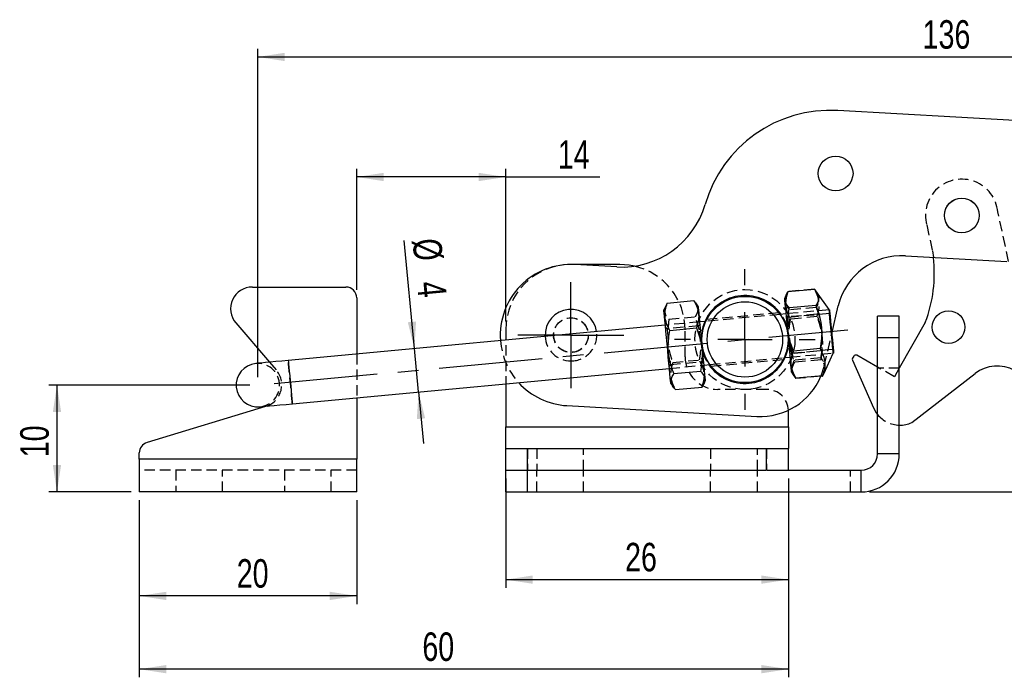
# Model space of a CAD drawing. Extents: x 35 to 288, y 10 to 210.
# Tile 8 of 37: x 57 to 147, y 149 to 210. Entities that reach past the tile are written whole.
import ezdxf

# ---------------------------------------------------------------- set-up
doc = ezdxf.new("R2010")
doc.units = 0
doc.header["$LTSCALE"] = 0.75
doc.linetypes.add('CENTERX2', pattern=[20.32, 12.7, -2.54, 2.54, -2.54])
doc.linetypes.add('HIDDEN', pattern=[1.905, 1.27, -0.635])
doc.layers.get('0').update_dxf_attribs({"linetype": 'CONTINUOUS'})
doc.layers.add('FORMATO', color=179, linetype='CONTINUOUS')
doc.styles.add('SLDTEXTSTYLE0', font='TXT', dxfattribs={"width": 0.75})
doc.dimstyles.new('SLDDIMSTYLE0', dxfattribs={"dimtxt": 2.625, "dimasz": 2.4765, "dimexe": 0, "dimexo": 0.0625, "dimgap": 0.65625, "dimtad": 1, "dimdec": 0, "dimrnd": 1e-09, "dimzin": 12, "dimtxsty": 'SLDTEXTSTYLE0', "dimsah": 1, "dimcen": 0.09, "dimazin": 3, "dimtfac": 1, "dimtdec": 0, "dimtofl": 0, "dimtmove": 0, "dimatfit": 3, "dimtolj": 1, "dimtzin": 12})
doc.dimstyles.new('SLDDIMSTYLE1', dxfattribs={"dimtxt": 2.625, "dimasz": 2.4765, "dimexe": 0, "dimexo": 0.0625, "dimgap": 0.65625, "dimtad": 1, "dimdec": 3, "dimrnd": 1e-09, "dimzin": 12, "dimtxsty": 'SLDTEXTSTYLE0', "dimsah": 1, "dimcen": 0.09, "dimazin": 3, "dimtfac": 1, "dimtdec": 3, "dimtofl": 0, "dimtmove": 0, "dimatfit": 3, "dimtolj": 1, "dimtzin": 12})
doc.dimstyles.new('SLDDIMSTYLE2', dxfattribs={"dimtxt": 2.625, "dimasz": 2.4765, "dimexe": 0, "dimexo": 0.0625, "dimgap": 0.65625, "dimtad": 1, "dimdec": 0, "dimrnd": 1e-09, "dimzin": 12, "dimtxsty": 'SLDTEXTSTYLE0', "dimsah": 1, "dimcen": 0.09, "dimazin": 3, "dimtfac": 1, "dimtofl": 0, "dimtmove": 0, "dimatfit": 3, "dimtolj": 1, "dimtzin": 12})
doc.dimstyles.new('SLDDIMSTYLE3', dxfattribs={"dimtxt": 2.625, "dimasz": 2.4765, "dimexe": 0, "dimexo": 0.0625, "dimgap": 0.65625, "dimtad": 1, "dimdec": 3, "dimrnd": 1e-09, "dimzin": 12, "dimtxsty": 'SLDTEXTSTYLE0', "dimsah": 1, "dimcen": 0.09, "dimazin": 3, "dimtfac": 1, "dimtdec": 3, "dimtmove": 0, "dimatfit": 3, "dimtolj": 1, "dimtzin": 12})

# ---------------------------------------------------------------- blocks, each defined once
blk = doc.blocks.new('_D')
at = {"layer": 'FORMATO'}
for p, q in [((78.67, 176.746), (78.67, 206.956)), ((215.048, 190.574), (215.048, 206.956)), ((78.67, 206.206), (215.048, 206.206))]:
    blk.add_line(p, q, dxfattribs=at)
for points in [[(78.67, 206.206), (81.147, 205.825), (81.147, 206.587)], [(215.048, 206.206), (212.571, 206.587), (212.571, 205.825)]]:
    blk.add_solid(points, dxfattribs=at)
at = {"layer": 'FORMATO', "insert": (139.816, 209.59), "char_height": 2.625, "attachment_point": 1, "style": 'SLDTEXTSTYLE0'}
blk.add_mtext('136', dxfattribs=at)
blk = doc.blocks.new('_D_1')
at = {"layer": 'FORMATO'}
for p, q in [((101.471, 167.42), (101.471, 157.348)), ((127.471, 167.42), (127.471, 157.348)), ((101.471, 158.098), (127.471, 158.098))]:
    blk.add_line(p, q, dxfattribs=at)
for points in [[(101.471, 158.098), (103.947, 157.717), (103.947, 158.479)], [(127.471, 158.098), (124.994, 158.479), (124.994, 157.717)]]:
    blk.add_solid(points, dxfattribs=at)
at = {"layer": 'FORMATO', "insert": (112.447, 161.482), "char_height": 2.625, "attachment_point": 1, "style": 'SLDTEXTSTYLE0'}
blk.add_mtext('26', dxfattribs=at)
blk = doc.blocks.new('_D_2')
at = {"layer": 'FORMATO'}
for p, q in [((67.765, 165.42), (67.765, 155.848)), ((87.765, 165.42), (87.765, 155.848)), ((87.765, 156.598), (67.765, 156.598))]:
    blk.add_line(p, q, dxfattribs=at)
for points in [[(67.765, 156.598), (70.242, 156.217), (70.242, 156.979)], [(87.765, 156.598), (85.289, 156.979), (85.289, 156.217)]]:
    blk.add_solid(points, dxfattribs=at)
at = {"layer": 'FORMATO', "insert": (76.727, 159.982), "char_height": 2.625, "attachment_point": 1, "style": 'SLDTEXTSTYLE0'}
blk.add_mtext('20', dxfattribs=at)
blk = doc.blocks.new('_D_3')
at = {"layer": 'FORMATO'}
for p, q in [((77.92, 175.996), (59.444, 175.996)), ((60.194, 175.996), (60.194, 166.17)), ((67.015, 166.17), (59.444, 166.17))]:
    blk.add_line(p, q, dxfattribs=at)
for points in [[(60.194, 175.996), (59.813, 173.52), (60.575, 173.52)], [(60.194, 166.17), (60.575, 168.646), (59.813, 168.646)]]:
    blk.add_solid(points, dxfattribs=at)
at = {"layer": 'FORMATO', "insert": (56.81, 169.359), "char_height": 2.625, "attachment_point": 1, "rotation": 90, "style": 'SLDTEXTSTYLE0'}
blk.add_mtext('10', dxfattribs=at)
blk = doc.blocks.new('_D_4')
at = {"layer": 'FORMATO'}
for p, q in [((127.471, 167.42), (127.471, 149.105)), ((67.765, 165.42), (67.765, 149.105)), ((127.471, 149.855), (67.765, 149.855))]:
    blk.add_line(p, q, dxfattribs=at)
for points in [[(67.765, 149.855), (70.242, 149.474), (70.242, 150.236)], [(127.471, 149.855), (124.994, 150.236), (124.994, 149.474)]]:
    blk.add_solid(points, dxfattribs=at)
at = {"layer": 'FORMATO', "insert": (93.801, 153.239), "char_height": 2.625, "attachment_point": 1, "style": 'SLDTEXTSTYLE0'}
blk.add_mtext('60', dxfattribs=at)
blk = doc.blocks.new('_D_5')
at = {"layer": 'FORMATO'}
for p, q in [((93.074, 179.356), (92.141, 189.301)), ((93.447, 175.374), (93.074, 179.356)), ((93.447, 175.374), (93.892, 170.632))]:
    blk.add_line(p, q, dxfattribs=at)
for points in [[(93.074, 179.356), (93.222, 181.858), (92.463, 181.787)], [(93.447, 175.374), (93.299, 172.873), (94.058, 172.944)]]:
    blk.add_solid(points, dxfattribs=at)
at = {"layer": 'FORMATO', "char_height": 2.625, "attachment_point": 1, "rotation": 275.35979, "style": 'SLDTEXTSTYLE0'}
for s, insert in [('%%c', (95.51, 189.617)), ('4', (95.919, 185.679))]:
    blk.add_mtext(s, dxfattribs=dict(at, insert=insert))
blk = doc.blocks.new('_D_6')
at = {"layer": 'FORMATO'}
for p, q in [((87.765, 184.778), (87.765, 195.908)), ((101.471, 181.85), (101.471, 195.908)), ((101.471, 195.158), (87.765, 195.158)), ((101.471, 195.158), (110.135, 195.158))]:
    blk.add_line(p, q, dxfattribs=at)
for points in [[(87.765, 195.158), (90.242, 194.777), (90.242, 195.539)], [(101.471, 195.158), (98.994, 195.539), (98.994, 194.777)]]:
    blk.add_solid(points, dxfattribs=at)
at = {"layer": 'FORMATO', "insert": (106.255, 198.542), "char_height": 2.625, "attachment_point": 1, "style": 'SLDTEXTSTYLE0'}
blk.add_mtext('14', dxfattribs=at)
blk = doc.blocks.new('_D_7')
at = {"layer": 'FORMATO'}
for p, q in [((193.738, 203.109), (226.618, 203.109)), ((225.868, 166.17), (225.868, 203.109)), ((134.921, 166.17), (226.618, 166.17))]:
    blk.add_line(p, q, dxfattribs=at)
for points in [[(225.868, 203.109), (225.487, 200.633), (226.249, 200.633)], [(225.868, 166.17), (226.249, 168.646), (225.487, 168.646)]]:
    blk.add_solid(points, dxfattribs=at)
at = {"layer": 'FORMATO', "insert": (222.484, 182.043), "char_height": 2.625, "attachment_point": 1, "rotation": 90, "style": 'SLDTEXTSTYLE0'}
blk.add_mtext('37', dxfattribs=at)
blk = doc.blocks.new('SW_CENTERMARKSYMBOL_0')
at = {"layer": 'FORMATO', "color": 0}
for p, q in [((0, 2.5), (0, 4.875)), ((0, 0), (0, 2.5)), ((-2.5, 0), (-4.875, 0)), ((0, 0), (-2.5, 0)), ((0, 0), (0, -2.5)), ((0, 0), (2.5, 0)), ((2.5, 0), (4.875, 0)), ((0, -2.5), (0, -4.875))]:
    blk.add_line(p, q, dxfattribs=at)
blk = doc.blocks.new('SW_CENTERMARKSYMBOL_1')
at = {"layer": 'FORMATO', "color": 0}
for p, q in [((0, 5), (0, 6.46875)), ((0, 0), (0, 2.5)), ((-5, 0), (-6.46875, 0)), ((0, 0), (-2.5, 0)), ((0, 0), (0, -2.5)), ((0, 0), (2.5, 0)), ((5, 0), (6.46875, 0)), ((0, -5), (0, -6.46875))]:
    blk.add_line(p, q, dxfattribs=at)

msp = doc.modelspace()

# ---------------------------------------------------------------- linework, layer by layer
at = {"color": 7, "linetype": 'CONTINUOUS'}
for p, q in [((148.2967, 200.3606), (132.0127, 201.2772)), ((138.2365, 187.9063), (147.5661, 187.3811)), ((111.9707, 187.0998), (107.4707, 187.0998)), ((111.6783, 186.8732), (107.836, 187.0895)), ((78.1652, 185.0279), (86.7652, 185.0279)), ((129.8689, 184.8142), (127.4203, 184.5844)), ((87.7652, 184.0279), (87.7652, 178.8584)), ((127.2812, 184.3347), (127.1073, 183.9556)), ((131.2193, 182.9497), (130.052, 184.5947)), ((116.1965, 183.3032), (116.0185, 182.9153)), ((116.3315, 183.5445), (116.2101, 183.297)), ((116.3315, 183.5445), (118.78, 183.7742)), ((118.9505, 183.554), (118.78, 183.7742)), ((119.2045, 183.2142), (118.959, 183.5601)), ((130.0071, 183.3409), (127.5585, 183.1111)), ((131.4584, 180.7349), (132.0583, 183.2881)), ((127.2381, 182.5617), (126.6997, 182.5112)), ((131.2517, 182.9383), (131.2206, 182.9354)), ((137.6707, 182.3567), (135.6707, 182.3567)), ((135.6707, 180.3567), (135.6707, 182.3567)), ((137.6707, 180.3567), (137.6707, 182.3567)), ((76.6467, 181.7263), (79.7495, 178.1064)), ((116.1493, 181.5214), (81.4703, 178.2678)), ((116.5664, 181.0406), (119.0149, 181.2703)), ((119.8737, 181.8708), (119.3353, 181.8203)), ((140.065, 181.767), (137.6707, 177.5567)), ((137.6707, 180.3567), (135.6707, 180.3567)), ((135.6707, 169.6695), (135.6707, 180.3567)), ((137.6707, 169.6695), (137.6707, 180.3567)), ((130.3804, 179.3615), (127.9319, 179.1318)), ((127.0733, 178.5287), (127.6117, 178.5792)), ((130.7546, 177.1052), (131.5956, 178.9386)), ((131.5943, 178.9529), (131.6254, 178.9558)), ((133.4809, 178.6691), (133.3733, 178.4799)), ((135.6707, 177.6539), (133.7536, 178.7441)), ((81.844, 174.2853), (116.5229, 177.5389)), ((119.7089, 177.8378), (120.2474, 177.8883)), ((133.364, 178.3006), (135.2926, 173.9114)), ((116.9398, 177.0608), (119.3883, 177.2905)), ((127.7425, 177.1854), (127.9839, 176.8452)), ((130.6156, 176.8555), (128.167, 176.6257)), ((130.6182, 176.8273), (130.4545, 176.8119)), ((130.7085, 177.0046), (130.7546, 177.1052)), ((138.8214, 172.5493), (144.6395, 177.0646)), ((101.4707, 176.1267), (101.4707, 172.1695)), ((116.6537, 176.145), (116.9007, 175.7969)), ((117.0782, 175.585), (119.5268, 175.8147)), ((119.6629, 176.0583), (119.8397, 176.4439)), ((87.7652, 174.8408), (87.7652, 169.1695)), ((79.3735, 174.0179), (68.4755, 170.7198)), ((79.5166, 174.067), (79.3735, 174.0179)), ((107.1054, 174.11), (124.5778, 173.1265)), ((127.4707, 173.5998), (127.4688, 173.6877)), ((127.4707, 172.1695), (127.4707, 173.5998)), ((101.4707, 170.1695), (101.4707, 172.1695)), ((101.4707, 172.1695), (127.4707, 172.1695)), ((127.4707, 172.1695), (127.4707, 170.1695)), ((67.7652, 169.1695), (67.7652, 169.7627)), ((101.4707, 168.1695), (101.4707, 170.1695)), ((101.4707, 170.1695), (103.4707, 170.1695)), ((103.4707, 168.1695), (103.4707, 170.1695)), ((103.4707, 170.1695), (125.4707, 170.1695)), ((125.4707, 168.1695), (125.4707, 170.1695)), ((125.4707, 170.1695), (127.4707, 170.1695)), ((127.4707, 168.1695), (127.4707, 170.1695)), ((137.6707, 169.6695), (135.6707, 169.6695)), ((87.7652, 169.1695), (67.7652, 169.1695)), ((67.7652, 169.1695), (67.7652, 166.1695)), ((87.7652, 166.1695), (87.7652, 169.1695)), ((101.4707, 166.1695), (101.4707, 168.1695)), ((101.4707, 168.1695), (103.4707, 168.1695)), ((103.4707, 166.1695), (103.4707, 168.1695)), ((103.4707, 168.1695), (125.4707, 168.1695)), ((125.5033, 168.1695), (134.1707, 168.1695)), ((134.1707, 166.1695), (134.1707, 168.1695)), ((87.7652, 166.1695), (67.7652, 166.1695)), ((101.4707, 166.1695), (103.4707, 166.1695)), ((103.4707, 166.1695), (134.1707, 166.1695))]:
    msp.add_line(p, q, dxfattribs=at)
at = {"color": 7, "linetype": 'HIDDEN'}
for p, q in [((147.7312, 187.3719), (146.7329, 191.9437)), ((140.1991, 190.7448), (140.7165, 188.3752)), ((140.7165, 188.3752), (140.8042, 187.7618)), ((129.8662, 184.8423), (127.4177, 184.6126)), ((127.3274, 184.4353), (127.2812, 184.3347)), ((130.052, 184.5947), (129.9879, 184.6849)), ((130.0249, 183.1516), (127.5763, 182.9218)), ((116.4699, 182.0687), (116.3433, 180.7707)), ((116.4699, 182.0687), (118.9185, 182.2984)), ((119.2844, 181.0466), (118.9185, 182.2984)), ((126.6997, 182.5112), (119.8737, 181.8708)), ((126.594, 182.652), (119.9344, 182.0272)), ((131.2206, 182.9354), (127.2381, 182.5617)), ((127.3933, 182.2248), (127.2544, 182.3882)), ((131.2533, 182.5869), (127.3933, 182.2248)), ((130.0836, 182.5256), (127.635, 182.2959)), ((130.104, 182.3081), (127.6554, 182.0784)), ((119.3353, 181.8203), (116.1493, 181.5214)), ((116.3045, 181.1844), (116.1656, 181.3478)), ((119.2455, 181.4603), (116.3045, 181.1844)), ((119.3516, 181.6467), (119.2455, 181.4603)), ((119.2472, 181.4424), (119.2455, 181.4603)), ((101.4707, 181.0998), (101.4707, 176.1267)), ((117.9707, 178.5998), (117.9707, 181.0998)), ((130.7559, 177.7447), (131.4584, 180.7349)), ((137.6707, 180.3567), (135.6707, 180.3567)), ((87.7652, 178.8584), (87.7652, 174.8408)), ((120.2474, 177.8883), (127.0733, 178.5287)), ((127.5955, 178.7528), (127.7015, 178.9392)), ((127.6117, 178.5792), (131.5943, 178.9529)), ((127.7015, 178.9392), (131.5616, 179.3013)), ((130.4008, 179.144), (127.9523, 178.9143)), ((130.4596, 178.5181), (128.011, 178.2883)), ((79.7495, 178.1064), (80.3596, 177.3946)), ((116.5067, 177.7125), (116.6127, 177.8988)), ((116.5229, 177.5389), (119.7089, 177.8378)), ((116.6127, 177.8988), (119.5538, 178.1748)), ((116.8433, 178.0889), (119.2919, 178.3186)), ((119.5538, 178.1748), (119.6927, 178.0114)), ((120.3421, 177.7465), (127.0104, 178.3722)), ((130.4773, 178.3287), (128.0288, 178.099)), ((137.2238, 176.7707), (135.6707, 177.6539)), ((137.6707, 177.5567), (135.6707, 177.5567)), ((137.6707, 177.5567), (137.2238, 176.7707)), ((127.9839, 176.8452), (128.0479, 176.755)), ((130.4545, 176.8119), (128.1696, 176.5976)), ((125.4707, 175.5998), (120.9707, 175.5998)), ((101.4707, 172.1695), (127.4707, 172.1695)), ((103.4707, 170.1695), (103.4707, 168.1695)), ((104.3207, 170.1695), (104.3207, 168.1695)), ((108.6207, 168.1695), (108.6207, 170.1695)), ((120.3207, 170.1695), (120.3207, 168.1695)), ((124.6207, 168.1695), (124.6207, 170.1695)), ((125.4707, 170.1695), (125.4707, 168.1695)), ((137.6707, 169.6695), (135.6707, 169.6695)), ((87.7652, 169.1695), (67.7652, 169.1695)), ((87.7652, 168.1695), (67.7652, 168.1695)), ((71.1152, 168.1695), (71.1152, 166.1695)), ((75.4152, 166.1695), (75.4152, 168.1695)), ((81.1152, 168.1695), (81.1152, 166.1695)), ((85.4152, 166.1695), (85.4152, 168.1695)), ((103.4707, 166.1695), (103.4707, 168.1695)), ((104.3207, 166.1695), (104.3207, 168.1695)), ((108.6207, 166.1695), (108.6207, 168.1695)), ((120.3207, 166.1695), (120.3207, 168.1695)), ((124.6207, 166.1695), (124.6207, 168.1695)), ((133.1707, 166.1695), (133.1707, 168.1695)), ((134.1707, 166.1695), (134.1707, 168.1695))]:
    msp.add_line(p, q, dxfattribs=at)
at = {"color": 7, "linetype": 'CONTINUOUS', "flags": 128}
for points in [[(113.31, 186.9484), (112.8246, 187.0387), (111.9707, 187.0998)], [(127.1073, 183.9556), (127.1109, 183.9174), (127.1245, 183.773), (127.1477, 183.5257), (127.1798, 183.1834), (127.2198, 182.7571), (127.2664, 182.2605), (127.318, 181.7096), (127.3732, 181.1221), (127.4299, 180.5169), (127.4866, 179.9134), (127.5412, 179.331)], [(119.8397, 176.4439), (119.8396, 176.4456), (119.8327, 176.519), (119.8158, 176.6988), (119.7895, 176.9791), (119.7546, 177.3511), (119.7122, 177.8028), (119.6638, 178.3195), (119.6107, 178.8848), (119.5548, 179.4804), (119.4979, 180.0872), (119.4418, 180.6858), (119.3882, 181.2567), (119.3389, 181.7819), (119.2955, 182.2442), (119.2594, 182.6289), (119.2318, 182.9236), (119.2135, 183.1189), (119.2051, 183.2084), (119.2045, 183.2142)], [(131.5956, 178.9386), (131.5935, 178.9607), (131.5821, 179.0827), (131.5612, 179.3051), (131.5321, 179.6158), (131.4962, 179.9981), (131.4555, 180.4314), (131.4123, 180.8924), (131.3688, 181.3561), (131.3274, 181.7977), (131.2902, 182.1932), (131.2595, 182.5214), (131.2366, 182.7646), (131.223, 182.9096), (131.2193, 182.9497)], [(116.6537, 176.145), (116.6536, 176.1467), (116.6467, 176.2201), (116.6298, 176.3998), (116.6035, 176.6802), (116.5686, 177.0522), (116.5262, 177.5038), (116.4777, 178.0206), (116.4247, 178.5859), (116.3688, 179.1815), (116.3119, 179.7883), (116.2557, 180.3868), (116.2022, 180.9578), (116.1529, 181.4829), (116.1095, 181.9453), (116.0734, 182.33), (116.0458, 182.6247), (116.0275, 182.82), (116.0191, 182.9095), (116.0185, 182.9153)], [(131.2517, 182.9383), (131.253, 182.9248), (131.263, 182.8182), (131.2825, 182.6107), (131.3103, 182.3135), (131.3451, 181.9427), (131.385, 181.5181), (131.4277, 181.0628), (131.471, 180.6013), (131.5125, 180.1584), (131.5501, 179.758), (131.5817, 179.4217), (131.6055, 179.1676), (131.6203, 179.0095), (131.6254, 178.9558), (131.6254, 178.9558)], [(127.5412, 179.331), (127.5921, 178.7885), (127.6376, 178.3032), (127.6763, 177.8908), (127.7069, 177.5645), (127.7285, 177.3349), (127.7403, 177.2092), (127.7425, 177.1854)], [(81.4703, 178.2678), (80.8876, 178.2132), (80.3273, 178.1606), (79.8109, 178.1121), (79.3583, 178.0697), (78.9868, 178.0348), (78.7108, 178.0089), (78.5408, 177.993), (78.4835, 177.9876)], [(78.8571, 174.0051), (78.9145, 174.0105), (79.0845, 174.0264), (79.3605, 174.0523), (79.7319, 174.0872), (80.1846, 174.1296), (80.7009, 174.1781), (81.2613, 174.2306), (81.844, 174.2853)], [(135.2926, 173.9114), (135.5499, 173.4541), (135.6707, 173.2948)]]:
    msp.add_lwpolyline(points, dxfattribs=at)
at = {"color": 7, "linetype": 'HIDDEN', "flags": 128}
for points in [[(127.3933, 182.2248), (127.3942, 182.2143), (127.404, 182.1107), (127.4235, 181.9029), (127.4238, 181.8989)], [(116.3045, 181.1844), (116.3061, 181.1664), (116.3172, 181.0484), (116.3379, 180.8276), (116.3669, 180.5192), (116.4021, 180.1442), (116.4397, 179.7427)], [(119.3804, 180.023), (119.3431, 180.4201), (119.3079, 180.7951), (119.279, 181.1035), (119.2583, 181.3243), (119.2472, 181.4424)], [(127.5749, 180.2887), (127.6038, 179.9805), (127.639, 179.6053), (127.668, 179.2967), (127.6887, 179.0757), (127.6998, 178.9573), (127.7015, 178.9392)], [(119.5538, 178.1748), (119.5528, 178.1854), (119.543, 178.2893), (119.5235, 178.4973), (119.5224, 178.5098)], [(81.844, 174.2853), (81.8389, 174.339), (81.8241, 174.4971), (81.8003, 174.7512), (81.7687, 175.0875), (81.7312, 175.4879), (81.6896, 175.9308), (81.6463, 176.3924), (81.6036, 176.8477), (81.5637, 177.2722), (81.529, 177.6431), (81.5011, 177.9402), (81.4816, 178.1477), (81.4716, 178.2544), (81.4703, 178.2678)], [(116.5826, 178.2201), (116.602, 178.0133), (116.6117, 177.9095), (116.6127, 177.8988)], [(130.4545, 176.8119), (130.5081, 176.9452), (130.7559, 177.7447)]]:
    msp.add_lwpolyline(points, dxfattribs=at)
at = {"color": 8, "linetype": 'CONTINUOUS', "flags": 128}
msp.add_lwpolyline([(81.4703, 178.2678), (81.4716, 178.2544), (81.4816, 178.1477), (81.5011, 177.9402), (81.529, 177.6431), (81.5637, 177.2722), (81.6036, 176.8477), (81.6463, 176.3924), (81.6896, 175.9308), (81.7312, 175.4879), (81.7687, 175.0875), (81.8003, 174.7512), (81.8241, 174.4971), (81.8389, 174.339), (81.844, 174.2853), (81.844, 174.2853)], dxfattribs=at)
at = {"color": 7, "linetype": 'CONTINUOUS'}
for centre, radius in [((131.8137, 195.4792), 1.6), ((143.4152, 191.6211), 1.6), ((143.4152, 191.6211), 1.5983), ((123.4735, 180.1998), 3.9687), ((123.4735, 180.1998), 3.4688), ((142.2032, 181.3396), 1.5)]:
    msp.add_circle(centre, radius, dxfattribs=at)
at = {"color": 7, "linetype": 'HIDDEN'}
for centre, radius in [((123.4735, 180.1998), 4.6), ((107.4707, 180.5998), 1.6), ((107.4707, 180.5998), 1.5875)]:
    msp.add_circle(centre, radius, dxfattribs=at)
at = {"color": 7, "linetype": 'CONTINUOUS'}
for centre, radius, start, end in [((131.3383, 189.2962), 12, 86.778248, 163.846038), ((112.1279, 194.8606), 8, 266.778248, 343.846038), ((137.8993, 181.9158), 6, 86.778248, 166.778248), ((128.199, 186.2732), 12.6928, 339.205034, 6.73488), ((107.4707, 180.5998), 6.5, 86.778248, 184.417151), ((78.1652, 183.0279), 2, 89.999995, 220.601438), ((86.7652, 184.0279), 1, 0, 90), ((123.4735, 180.1998), 4.05, 34.952227, 155.767344), ((107.4707, 180.5998), 2.375, 7.940384, 182.779188), ((123.4735, 180.1998), 4.05, 214.952227, 335.767344), ((133.5471, 178.381), 0.2, 150.374413, 203.720224), ((133.6547, 178.5702), 0.2, 60.374624, 150.374413), ((78.6703, 175.9963), 2, 95.359786, 275.359786), ((146.6832, 174.4312), 3.3333, 61.288308, 127.814269), ((124.915, 179.1171), 6, 266.778248, 337.406723), ((107.4707, 180.5998), 6.5, 222.153323, 266.778248), ((137.734, 174.9842), 2.6667, 268.640578, 294.066009), ((68.7652, 169.7627), 1, 106.837665, 180), ((134.1707, 169.6695), 3.5, 270, 0), ((134.1707, 169.6695), 1.5, 270, 0)]:
    msp.add_arc(centre, radius, start, end, dxfattribs=at)
at = {"color": 7, "linetype": 'HIDDEN'}
for centre, radius, start, end in [((143.4152, 191.6211), 3.3333, 5.553227, 195.242951), ((107.4707, 181.0998), 6, 90, 180), ((111.9707, 181.0998), 6, 0, 77.102038), ((123.4735, 180.1998), 4.05, 356.778248, 34.952227), ((123.4735, 180.1998), 4.05, 155.767344, 214.952227), ((107.4707, 180.5998), 2.375, 182.779188, 270), ((107.4707, 180.5998), 2.375, 270, 7.940384), ((107.4707, 180.5998), 6.5, 184.417151, 222.153323), ((123.4735, 180.1998), 4.05, 335.767344, 356.778248), ((120.9707, 178.5998), 3, 180, 270), ((78.6703, 175.9963), 2, 275.359786, 95.359786), ((78.7652, 176.0279), 2.1, 290.967061, 40.601438), ((125.4707, 173.5998), 2, 2.519489, 90), ((137.734, 174.9842), 2.6667, 219.310497, 268.640578)]:
    msp.add_arc(centre, radius, start, end, dxfattribs=at)
for points, knots in [([(129.8662, 184.8423), (130.0096, 184.6412), (130.2475, 184.3074), (130.2806, 183.7932), (130.1719, 183.4301), (130.0585, 183.2153), (130.0249, 183.1516)], [0, 0, 0, 0, 0.3812758, 0.6327882, 0.8910965, 1, 1, 1, 1]), ([(130.104, 182.3081), (130.1735, 182.534), (130.314, 182.9908), (130.3193, 183.6485), (130.1633, 184.2622), (129.9676, 184.6291), (129.8689, 184.8142)], [0, 0, 0, 0, 0.2645926, 0.5349221, 0.7653298, 1, 1, 1, 1]), ([(127.5763, 182.9218), (127.5314, 182.9782), (127.3826, 183.1648), (127.207, 183.501), (127.1408, 184.0124), (127.3142, 184.3883), (127.4177, 184.6126)], [0, 0, 0, 0, 0.1089041, 0.3607781, 0.6187224, 1, 1, 1, 1]), ([(127.4203, 184.5844), (127.3508, 184.3585), (127.2103, 183.9017), (127.205, 183.244), (127.361, 182.6303), (127.5567, 182.2635), (127.6554, 182.0784)], [0, 0, 0, 0, 0.2645924, 0.534922, 0.7653299, 1, 1, 1, 1]), ([(116.2101, 183.297), (116.1813, 183.2432), (116.0775, 183.05), (116.0693, 182.7422), (116.1968, 182.3844), (116.3783, 182.1746), (116.4699, 182.0687)], [0, 0, 0, 0, 0.1242539, 0.4461707, 0.7205476, 1, 1, 1, 1]), ([(118.9185, 182.2984), (118.9967, 182.435), (119.155, 182.7111), (119.1799, 183.1001), (119.0911, 183.3821), (118.978, 183.5204), (118.9505, 183.554)], [0, 0, 0, 0, 0.3151936, 0.6372212, 0.9116925, 1, 1, 1, 1]), ([(130.0249, 183.1516), (130.1474, 182.8122), (130.3951, 182.1261), (130.5593, 181.0905), (130.5552, 180.0853), (130.4526, 179.4597), (130.4008, 179.144)], [0, 0, 0, 0, 0.2645925, 0.5349219, 0.7653299, 1, 1, 1, 1]), ([(127.4448, 181.675), (127.4439, 181.7742), (127.4397, 182.1931), (127.5172, 182.6064), (127.5763, 182.9218)], [0, 0, 0, 0, 0.23677956, 1, 1, 1, 1]), ([(127.635, 182.2959), (127.5644, 181.9398), (127.4842, 181.5356), (127.4991, 181.1266), (127.5009, 181.0779)], [0, 0, 0, 0, 0.88072936, 1, 1, 1, 1]), ([(127.6554, 182.0784), (127.5846, 181.7248), (127.5042, 181.3233), (127.5187, 180.9172), (127.5205, 180.8688)], [0, 0, 0, 0, 0.88072992, 1, 1, 1, 1]), ([(130.4596, 178.5181), (130.5168, 178.8743), (130.6326, 179.5945), (130.6013, 180.6426), (130.4103, 181.6294), (130.1932, 182.225), (130.0836, 182.5256)], [0, 0, 0, 0, 0.2645926, 0.534922, 0.7653298, 1, 1, 1, 1]), ([(130.4773, 178.3287), (130.5348, 178.6825), (130.651, 179.3978), (130.6205, 180.4386), (130.4301, 181.4184), (130.2134, 182.0097), (130.104, 182.3081)], [0, 0, 0, 0, 0.2645925, 0.5349221, 0.7653299, 1, 1, 1, 1]), ([(119.2919, 178.3186), (119.3188, 178.4636), (119.3942, 178.8685), (119.4131, 179.28), (119.4253, 179.5443)], [0, 0, 0, 0, 0.3578872, 1, 1, 1, 1]), ([(127.9523, 178.9143), (127.8167, 179.251), (127.6627, 179.6333), (127.6012, 180.0379), (127.5939, 180.0861)], [0, 0, 0, 0, 0.8807298, 1, 1, 1, 1]), ([(127.6499, 179.489), (127.6674, 179.3913), (127.7412, 178.9789), (127.8942, 178.5873), (128.011, 178.2883)], [0, 0, 0, 0, 0.2367801, 1, 1, 1, 1]), ([(116.4834, 179.2775), (116.5445, 179.017), (116.6393, 178.6129), (116.7898, 178.2263), (116.8433, 178.0889)], [0, 0, 0, 0, 0.644725, 1, 1, 1, 1]), ([(127.6685, 179.2911), (127.6859, 179.1941), (127.7595, 178.7846), (127.9122, 178.3958), (128.0288, 178.099)], [0, 0, 0, 0, 0.23678, 1, 1, 1, 1]), ([(130.6182, 176.8273), (130.6518, 176.891), (130.7633, 177.1021), (130.8733, 177.4651), (130.8432, 177.9798), (130.6029, 178.317), (130.4596, 178.5181)], [0, 0, 0, 0, 0.1089044, 0.3607781, 0.6187223, 1, 1, 1, 1]), ([(116.8433, 178.0889), (116.7738, 177.8632), (116.6333, 177.4068), (116.6279, 176.7496), (116.7838, 176.1364), (116.9795, 175.7699), (117.0782, 175.585)], [0, 0, 0, 0, 0.2645926, 0.534922, 0.7653299, 1, 1, 1, 1]), ([(119.5268, 175.8147), (119.5963, 176.0404), (119.7368, 176.4968), (119.7422, 177.154), (119.5863, 177.7672), (119.3906, 178.1337), (119.2919, 178.3186)], [0, 0, 0, 0, 0.2645927, 0.534922, 0.7653298, 1, 1, 1, 1]), ([(128.011, 178.2883), (127.9076, 178.0641), (127.7359, 177.6919), (127.799, 177.1804), (127.9733, 176.8439), (128.1247, 176.6539), (128.1696, 176.5976)], [0, 0, 0, 0, 0.3812759, 0.6327882, 0.8910962, 1, 1, 1, 1]), ([(128.0288, 178.099), (127.9243, 177.9024), (127.751, 177.576), (127.7909, 177.1559), (127.9312, 176.9448), (127.9938, 176.8505)], [0, 0, 0, 0, 0.45624132, 0.75720541, 1, 1, 1, 1]), ([(130.7443, 177.1086), (130.7872, 177.2096), (130.8862, 177.443), (130.8499, 177.8636), (130.6165, 178.155), (130.4773, 178.3287)], [0, 0, 0, 0, 0.2350709, 0.5437416, 1, 1, 1, 1])]:
    msp.add_open_spline(points, degree=3, knots=knots, dxfattribs=at)
at = {"color": 7, "linetype": 'CONTINUOUS'}
for points, knots in [([(129.8689, 184.8142), (130.0096, 184.6404), (130.2433, 184.352), (130.2702, 183.9037), (130.1573, 183.5856), (130.0415, 183.3969), (130.0071, 183.3409)], [0, 0, 0, 0, 0.381276, 0.6327883, 0.8910964, 1, 1, 1, 1]), ([(127.5585, 183.1111), (127.5143, 183.1598), (127.368, 183.3208), (127.1966, 183.6121), (127.1366, 184.0574), (127.3143, 184.3875), (127.4203, 184.5844)], [0, 0, 0, 0, 0.1089041, 0.3607779, 0.6187222, 1, 1, 1, 1]), ([(116.5664, 181.0406), (116.4561, 181.2494), (116.2331, 181.6717), (116.1056, 182.3164), (116.1448, 182.9479), (116.2689, 183.3444), (116.3315, 183.5445)], [0, 0, 0, 0, 0.2645925, 0.5349221, 0.7653299, 1, 1, 1, 1]), ([(118.78, 183.7742), (118.8903, 183.5653), (119.1133, 183.143), (119.2408, 182.4983), (119.2016, 181.8669), (119.0776, 181.4704), (119.0149, 181.2703)], [0, 0, 0, 0, 0.2645925, 0.5349219, 0.7653299, 1, 1, 1, 1]), ([(127.9319, 179.1318), (127.8096, 179.4687), (127.5623, 180.1499), (127.3988, 181.1782), (127.4036, 182.1763), (127.5066, 182.7976), (127.5585, 183.1111)], [0, 0, 0, 0, 0.2645925, 0.534922, 0.7653298, 1, 1, 1, 1]), ([(130.0071, 183.3409), (130.1294, 183.0039), (130.3766, 182.3228), (130.5402, 181.2945), (130.5354, 180.2964), (130.4324, 179.675), (130.3804, 179.3615)], [0, 0, 0, 0, 0.2645926, 0.534922, 0.7653299, 1, 1, 1, 1]), ([(119.0149, 181.2703), (119.1853, 180.7812), (119.468, 179.9696), (119.5663, 178.7609), (119.5021, 177.9243), (119.4143, 177.4355), (119.3883, 177.2905)], [0, 0, 0, 0, 0.3812758, 0.6327882, 0.8910963, 1, 1, 1, 1]), ([(116.9398, 177.0608), (116.8872, 177.1984), (116.7132, 177.6542), (116.4932, 178.4637), (116.3619, 179.6696), (116.49, 180.5284), (116.5664, 181.0406)], [0, 0, 0, 0, 0.1089041, 0.360778, 0.6187223, 1, 1, 1, 1]), ([(130.3804, 179.3615), (130.4907, 179.1525), (130.7137, 178.7298), (130.8413, 178.0845), (130.8022, 177.4525), (130.6781, 177.0557), (130.6156, 176.8555)], [0, 0, 0, 0, 0.2645925, 0.534922, 0.7653299, 1, 1, 1, 1]), ([(128.167, 176.6257), (128.0567, 176.8348), (127.8337, 177.2575), (127.7061, 177.9027), (127.7452, 178.5347), (127.8693, 178.9316), (127.9319, 179.1318)], [0, 0, 0, 0, 0.2645926, 0.5349221, 0.7653298, 1, 1, 1, 1]), ([(117.0782, 175.585), (116.9763, 175.7046), (116.7703, 175.9465), (116.6678, 176.324), (116.731, 176.6999), (116.8697, 176.9398), (116.9398, 177.0608)], [0, 0, 0, 0, 0.26459264, 0.53492195, 0.76532966, 1, 1, 1, 1]), ([(119.3883, 177.2905), (119.4902, 177.1709), (119.6963, 176.929), (119.7988, 176.5515), (119.7356, 176.1756), (119.5968, 175.9357), (119.5268, 175.8147)], [0, 0, 0, 0, 0.2645926, 0.5349221, 0.7653299, 1, 1, 1, 1]), ([(127.9938, 176.8505), (128.0076, 176.8243), (128.0486, 176.7464), (128.1198, 176.6738), (128.167, 176.6257)], [0, 0, 0, 0, 0.3372101, 1, 1, 1, 1]), ([(130.6156, 176.8555), (130.6529, 176.9115), (130.7092, 176.9961), (130.7355, 177.0802), (130.7443, 177.1086)], [0, 0, 0, 0, 0.6626832, 1, 1, 1, 1])]:
    msp.add_open_spline(points, degree=3, knots=knots, dxfattribs=at)
at = {"layer": 'FORMATO', "linetype": 'CENTERX2'}
msp.add_line((80.1637, 176.1365), (132.932, 181.0872), dxfattribs=at)

# ---------------------------------------------------------------- block references
at = {"layer": 'FORMATO'}
for name, p in [('SW_CENTERMARKSYMBOL_1', (123.4735, 180.1998)), ('SW_CENTERMARKSYMBOL_0', (107.4707, 180.5998))]:
    msp.add_blockref(name, p, dxfattribs=at)

# ---------------------------------------------------------------- dimensions: what is measured, and where the dimension line sits
for base, p1, p2, dimstyle, picture, middle in [((215.0479, 206.2058), (78.6703, 175.9963), (215.0479, 189.824), 'SLDDIMSTYLE0', '_D', (142.725, 206.2058)), ((87.7652, 195.1578), (101.4707, 181.0998), (87.7652, 184.0279), 'SLDDIMSTYLE0', '_D_6', (108.1951, 195.1578)), ((127.4707, 158.0977), (101.4707, 168.1695), (127.4707, 168.1695), 'SLDDIMSTYLE1', '_D_1', (114.3864, 158.0977)), ((67.7652, 156.5977), (87.7652, 166.1695), (67.7652, 166.1695), 'SLDDIMSTYLE1', '_D_2', (78.6665, 156.5977))]:
    dim = msp.add_linear_dim(base=base, p1=p1, p2=p2, dimstyle=dimstyle, dxfattribs=at)
    dim.commit()
    dim.dimension.update_dxf_attribs({"geometry": picture, "text_midpoint": middle, "dimtype": 160})
for base, p1, p2, angle, dimstyle, picture, middle in [((225.8681, 203.109), (134.1707, 166.1695), (192.9883, 203.109), 90, 'SLDDIMSTYLE0', '_D_7', (225.8681, 183.9821)), ((60.194, 166.1695), (78.6703, 175.9963), (67.7652, 166.1695), 90, 'SLDDIMSTYLE2', '_D_3', (60.194, 171.2985)), ((67.7652, 149.8552), (127.4707, 168.1695), (67.7652, 166.1695), 0, 'SLDDIMSTYLE0', '_D_4', (95.7408, 149.8552))]:
    dim = msp.add_linear_dim(base=base, p1=p1, p2=p2, angle=angle, dimstyle=dimstyle, dxfattribs=at)
    dim.commit()
    dim.dimension.update_dxf_attribs({"geometry": picture, "text_midpoint": middle, "dimtype": 160})
dim = msp.add_linear_dim(base=(93.0735, 179.3564), p1=(81.844, 174.2853), p2=(81.4703, 178.2678), angle=275.359786, text='%%c<>', dimstyle='SLDDIMSTYLE3', dxfattribs=at)
dim.commit()
dim.dimension.update_dxf_attribs({"geometry": '_D_5', "text_midpoint": (92.416, 186.3647), "dimtype": 160})

doc.saveas('drawing.dxf')
